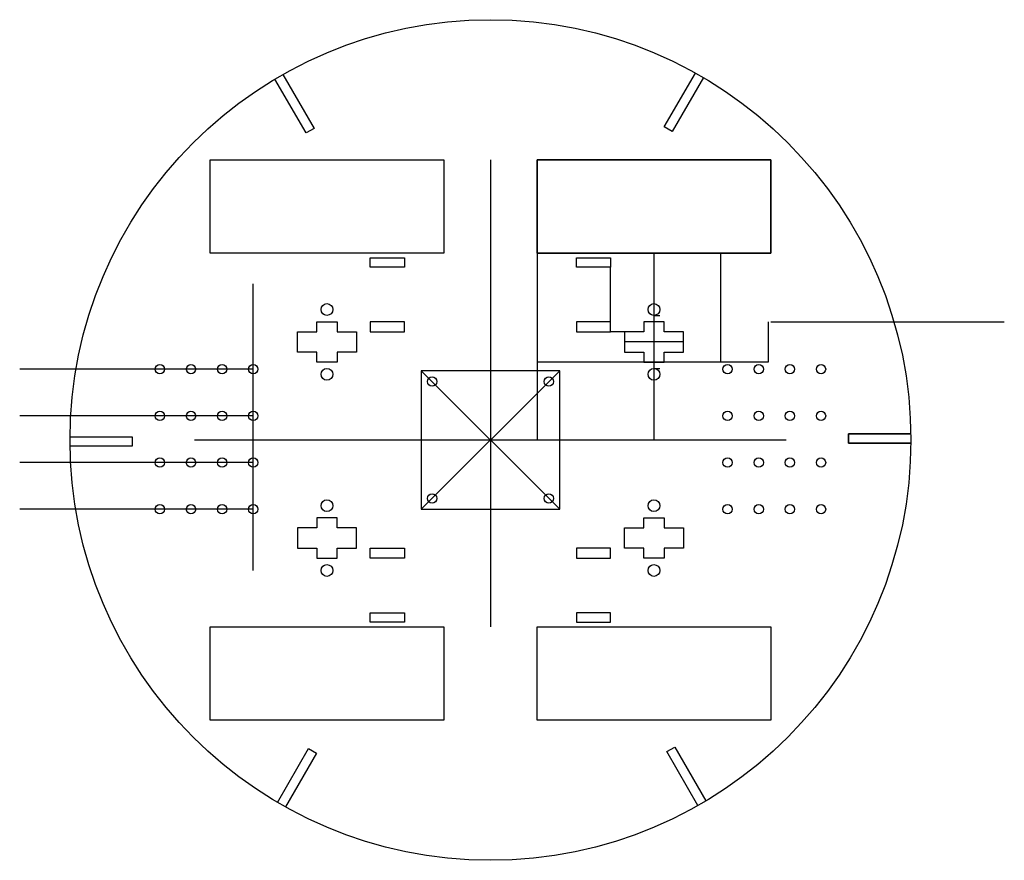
# Model space of a CAD drawing. Header units: millimetres. Extents: x -151 to 165, y -135 to 135.
import ezdxf

# ---------------------------------------------------------------- set-up
doc = ezdxf.new("R2010")
doc.units = ezdxf.units.MM

msp = doc.modelspace()

# ---------------------------------------------------------------- linework, layer by layer
for p, q in [((0, 90), (0, -60)), ((15, 60), (15, 0)), ((52.5, 60), (52.5, 0)), ((73.86, 60), (73.86, 38)), ((38.6, 38), (38.6, 55.5)), ((-76.15, -41.9), (-76.15, 50.13)), ((52.5, 40), (54.4, 40)), ((73.86, 38), (73.86, 25)), ((89.16, 38), (89.16, 25)), ((90, 38), (165, 38)), ((43, 34.75), (38.6, 34.75)), ((62, 31.5), (43, 31.5)), ((-106.15, 22.75), (-151.15, 22.75)), ((-96.15, 22.75), (-141.15, 22.75)), ((-86.15, 22.75), (-131.15, 22.75)), ((-76.15, 22.75), (-121.15, 22.75)), ((22.25, -22.25), (-22.25, 22.25)), ((-22.25, -22.25), (22.25, 22.25)), ((-22.25, 22.25), (-22.25, -22.25)), ((22.25, 22.25), (-22.25, 22.25)), ((89.16, 25), (15, 25)), ((22.25, -22.25), (22.25, 22.25)), ((52.5, 23), (54.4, 23)), ((-106.15, 7.75), (-151.15, 7.75)), ((-96.15, 7.75), (-141.15, 7.75)), ((-86.15, 7.75), (-131.15, 7.75)), ((-76.15, 7.75), (-121.15, 7.75)), ((95, 0), (-95, 0)), ((-106.15, -7.25), (-151.15, -7.25)), ((-96.15, -7.25), (-141.15, -7.25)), ((-86.15, -7.25), (-131.15, -7.25)), ((-76.15, -7.25), (-121.15, -7.25)), ((-106.15, -22.25), (-151.15, -22.25)), ((-96.15, -22.25), (-141.15, -22.25)), ((-86.15, -22.25), (-131.15, -22.25)), ((-76.15, -22.25), (-121.15, -22.25)), ((-22.25, -22.25), (22.25, -22.25))]:
    msp.add_line(p, q)
for points in [[(-66.63, 117.41), (-56.63, 100.09), (-59.18, 98.61), (-69.18, 115.93)], [(68.37, 116.41), (58.37, 99.09), (55.81, 100.55), (65.81, 117.87)], [(-135, 1.01), (-115, 1.01), (-114.99, -1.94), (-134.99, -1.94)], [(135, -1.01), (115, -1.01), (114.99, 1.94), (134.99, 1.94)], [(134.99, 1.94), (114.99, 1.94), (115, -1.01), (135, -1.01)], [(135, -1.01), (115, -1.01), (114.99, 1.94), (134.99, 1.94)], [(-68.37, -116.41), (-58.37, -99.09), (-55.81, -100.55), (-65.81, -117.87)], [(66.63, -117.41), (56.63, -100.09), (59.18, -98.61), (69.18, -115.93)]]:
    msp.add_lwpolyline(points)
for points in [[(-90, 60), (-90, 90), (-15, 90), (-15, 60)], [(15, 60), (15, 90), (90, 90), (90, 60)], [(90, 60), (90, 90), (15, 90), (15, 60)], [(-27.6, 55.5), (-38.6, 55.5), (-38.6, 58.5), (-27.6, 58.5)], [(38.6, 55.5), (27.6, 55.5), (27.6, 58.5), (38.6, 58.5)], [(27.6, 55.5), (27.6, 58.5), (38.6, 58.5), (38.6, 55.5)], [(-55.75, 38), (-49.25, 38), (-49.25, 34.75), (-43, 34.75), (-43, 28.25), (-49.25, 28.25), (-49.25, 25), (-55.75, 25), (-55.75, 28.25), (-62, 28.25), (-62, 34.75), (-55.75, 34.75)], [(-27.6, 34.75), (-27.6, 38), (-38.6, 38), (-38.6, 34.75)], [(38.6, 34.75), (38.6, 38), (27.6, 38), (27.6, 34.75)], [(49.25, 25), (55.75, 25), (55.75, 28.25), (62, 28.25), (62, 34.75), (55.75, 34.75), (55.75, 38), (49.25, 38), (49.25, 34.75), (43, 34.75), (43, 28.25), (49.25, 28.25)], [(43, 28.25), (49.25, 28.25), (49.25, 25), (55.75, 25), (55.75, 28.25), (62, 28.25), (62, 34.75), (55.75, 34.75), (55.75, 38), (49.25, 38), (49.25, 34.75), (43, 34.75)], [(-43, -34.75), (-43, -28.25), (-49.25, -28.25), (-49.25, -25), (-55.75, -25), (-55.75, -28.25), (-62, -28.25), (-62, -34.75), (-55.75, -34.75), (-55.75, -38), (-49.25, -38), (-49.25, -34.75)], [(49.25, -34.75), (43, -34.75), (43, -28.25), (49.25, -28.25), (49.25, -25), (55.75, -25), (55.75, -28.25), (62, -28.25), (62, -34.75), (55.75, -34.75), (55.75, -38), (49.25, -38)], [(-27.6, -38), (-38.6, -38), (-38.6, -34.75), (-27.6, -34.75)], [(38.6, -38), (38.6, -34.75), (27.6, -34.75), (27.6, -38)], [(-38.6, -55.5), (-27.6, -55.5), (-27.6, -58.5), (-38.6, -58.5)], [(38.6, -55.5), (27.6, -55.5), (27.6, -58.5), (38.6, -58.5)], [(-15, -60), (-15, -90), (-90, -90), (-90, -60)], [(90, -60), (90, -90), (15, -90), (15, -60)]]:
    msp.add_lwpolyline(points, close=True)
for centre, radius in [((0, 0), 135), ((-52.5, 41.9), 1.9), ((52.5, 41.9), 1.9), ((-106.15, 22.75), 1.5), ((-96.15, 22.75), 1.5), ((-86.15, 22.75), 1.5), ((-76.15, 22.75), 1.5), ((-52.5, 21.1), 1.9), ((52.5, 21.1), 1.9), ((76.15, 22.75), 1.5), ((86.15, 22.75), 1.5), ((96.15, 22.75), 1.5), ((106.15, 22.75), 1.5), ((-18.75, 18.75), 1.5), ((18.75, 18.75), 1.5), ((-106.15, 7.75), 1.5), ((-96.15, 7.75), 1.5), ((-86.15, 7.75), 1.5), ((-76.15, 7.75), 1.5), ((76.15, 7.75), 1.5), ((86.15, 7.75), 1.5), ((96.15, 7.75), 1.5), ((106.15, 7.75), 1.5), ((-106.15, -7.25), 1.5), ((-96.15, -7.25), 1.5), ((-86.15, -7.25), 1.5), ((-76.15, -7.25), 1.5), ((76.15, -7.25), 1.5), ((86.15, -7.25), 1.5), ((96.15, -7.25), 1.5), ((106.15, -7.25), 1.5), ((-18.75, -18.75), 1.5), ((18.75, -18.75), 1.5), ((-106.15, -22.25), 1.5), ((-96.15, -22.25), 1.5), ((-86.15, -22.25), 1.5), ((-76.15, -22.25), 1.5), ((-52.5, -21.1), 1.9), ((52.5, -21.1), 1.9), ((76.15, -22.25), 1.5), ((86.15, -22.25), 1.5), ((96.15, -22.25), 1.5), ((106.15, -22.25), 1.5), ((-52.5, -41.9), 1.9), ((52.5, -41.9), 1.9)]:
    msp.add_circle(centre, radius)

doc.saveas('drawing.dxf')
